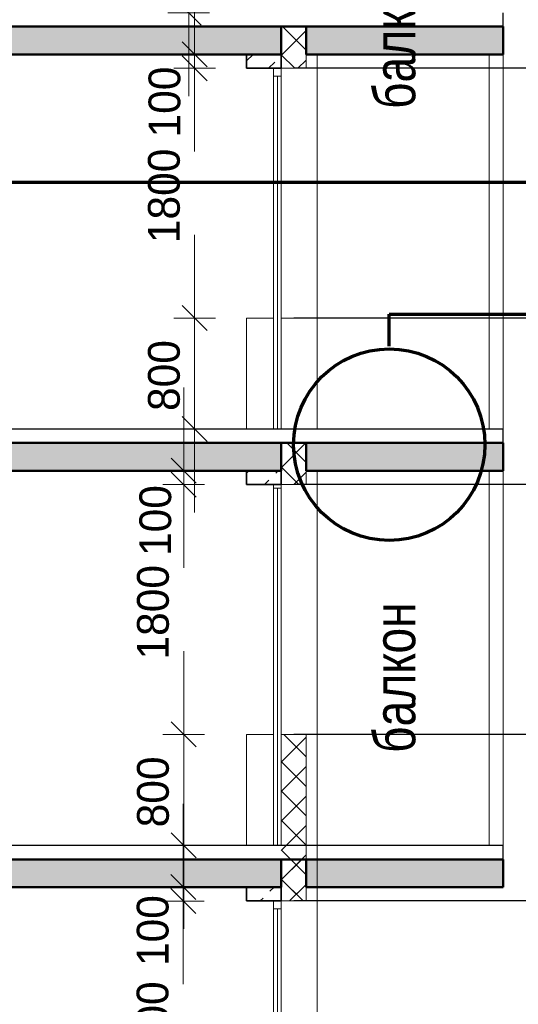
# Model space of a CAD drawing. Header units: millimetres. Extents: x 247266 to 730847, y -636031 to 10052.
# Tile 17 of 256: x 542177 to 545773, y -459636 to -452541. Entities that reach past the tile are written whole.
import ezdxf

# ---------------------------------------------------------------- set-up
doc = ezdxf.new("R2010")
doc.units = ezdxf.units.MM
for name, color, linetype, lineweight in [('Standard', 7, 'Continuous', 25), ('Навесной фасад', 7, 'Continuous', 25), ('Общий01', 7, 'Continuous', 13), ('Размерная линия_ общее', 7, 'Continuous', 25), ('Стена_ бетон не несущ.', 7, 'Continuous', 35), ('Текст_ общее', 7, 'Continuous', 25)]:
    doc.layers.add(name, color=color, linetype=linetype, lineweight=lineweight)
doc.styles.add('Century Gothic', font='GOTHIC.TTF')
doc.dimstyles.new('DIMSTYLE_3', dxfattribs={"dimtxt": 229, "dimasz": 300, "dimexe": 0, "dimexo": 0, "dimgap": 114.5, "dimtad": 2, "dimdec": 0, "dimrnd": 1, "dimzin": 12, "dimdsep": 46, "dimtxsty": 'Century Gothic', "dimblk1": 'ALL_ML_STRICH', "dimblk2": 'ALL_ML_STRICH', "dimsah": 1, "dimcen": 0, "dimclrd": 256, "dimclre": 256, "dimclrt": 256, "dimadec": 0, "dimazin": 0, "dimtfac": 1, "dimtdec": 0, "dimtix": 1, "dimtmove": 2, "dimatfit": 3, "dimfxl": 0, "dimtvp": 1.2, "dimtzin": 0, "dimlwd": 0, "dimlwe": 13, "dimarcsym": 0})
doc.dimstyles.new('DIMSTYLE_8', dxfattribs={"dimtxt": 229, "dimasz": 300, "dimexe": 0, "dimexo": 0, "dimgap": 114.5, "dimtad": 2, "dimdec": 0, "dimrnd": 1, "dimzin": 12, "dimdsep": 46, "dimtxsty": 'Century Gothic', "dimblk1": 'ALL_ML_STRICH', "dimblk2": 'ALL_ML_STRICH', "dimsah": 1, "dimcen": 0, "dimclrd": 256, "dimclre": 256, "dimclrt": 256, "dimadec": 0, "dimazin": 0, "dimtfac": 1, "dimtdec": 0, "dimtix": 1, "dimtmove": 2, "dimatfit": 3, "dimfxl": 0, "dimtzin": 0, "dimlwd": 0, "dimlwe": 13, "dimarcsym": 0})
pattern_1 = [(45, (615978.7, -278424.58), (-106.06602, 106.06602), []), (135, (615978.7, -278424.58), (-106.06602, -106.06602), [])]
pattern_2 = [(45, (615978.7, -278424.58), (-212.13203, 212.13203), []), (45, (615872.64, -278318.5), (-212.13203, 212.13203), [200, -70])]

# ---------------------------------------------------------------- blocks, each defined once
blk = doc.blocks.new('COMPLEX_ELEVATIONDIM_0')
at = {"layer": 'Размерная линия_ общее', "color": 7, "linetype": 'Continuous', "lineweight": 25, "transparency": 33554687}
for p, q in [((-66335.2, -174466.8), (-71824.6, -174466.8)), ((-66335.2, -176266.8), (-71824.6, -176266.8)), ((-66335.2, -177466.8), (-71824.6, -177466.8)), ((-66335.2, -179266.8), (-71824.6, -179266.8)), ((-66335.2, -180466.8), (-71824.6, -180466.8))]:
    blk.add_line(p, q, dxfattribs=at)
blk = doc.blocks.new('ALL_ML_STRICH')
at = {"color": 0, "linetype": 'ByBlock', "lineweight": -2}
for p, q in [((0, -0.5), (0, 0.5)), ((-0.3, -0.3), (0.3, 0.3)), ((-1, 0), (0.5, 0))]:
    blk.add_line(p, q, dxfattribs=at)
blk = doc.blocks.new('*D782')
at = {"layer": 'DEFPOINTS', "color": 0, "ltscale": 100, "transparency": 33554687}
for p in [(543356.7, -458891.4), (543356.7, -458891.4), (543356.7, -460691.4)]:
    blk.add_point(p, dxfattribs=at)
at = {"layer": 'Размерная линия_ общее', "color": 218, "linetype": 'Continuous', "lineweight": 13, "transparency": 33554687}
for p, q in [((543356.7, -458891.4), (543356.7, -458891.4)), ((543356.7, -460691.4), (543356.7, -460691.4))]:
    blk.add_line(p, q, dxfattribs=at)
at = {"layer": 'Размерная линия_ общее', "color": 218, "linetype": 'Continuous', "lineweight": 0, "transparency": 33554687}
for p, q in [((543356.7, -459191.4), (543356.7, -459369.5)), ((543356.7, -460391.4), (543356.7, -460252.8))]:
    blk.add_line(p, q, dxfattribs=at)
at = {"layer": 'Размерная линия_ общее', "color": 218, "lineweight": 0, "ltscale": 100, "xscale": 300, "yscale": 300, "zscale": 300}
for p, rotation in [((543356.7, -458891.4), 90), ((543356.7, -460691.4), 270)]:
    blk.add_blockref('ALL_ML_STRICH', p, dxfattribs=dict(at, rotation=rotation))
at = {"layer": 'Размерная линия_ общее', "color": 218, "lineweight": 13, "ltscale": 100, "transparency": 33554687, "insert": (543136.4, -459811.1), "char_height": 229, "width": 654.286, "attachment_point": 5, "rotation": 90, "style": 'Century Gothic'}
blk.add_mtext('1800', dxfattribs=at)
blk = doc.blocks.new('*D735')
at = {"layer": 'DEFPOINTS', "color": 0, "ltscale": 100, "transparency": 33554687}
for p in [(543356.7, -458791.4), (543356.7, -458791.4), (543356.7, -458891.4)]:
    blk.add_point(p, dxfattribs=at)
at = {"layer": 'Размерная линия_ общее', "color": 218, "linetype": 'Continuous', "lineweight": 0, "transparency": 33554687}
for p, q in [((543356.7, -458491.4), (543356.7, -458191.4)), ((543356.7, -458891.4), (543356.7, -458791.4)), ((543356.7, -459191.4), (543356.7, -459491.4))]:
    blk.add_line(p, q, dxfattribs=at)
at = {"layer": 'Размерная линия_ общее', "color": 218, "linetype": 'Continuous', "lineweight": 13, "transparency": 33554687}
for p, q in [((543356.7, -458791.4), (543356.7, -458791.4)), ((543356.7, -458891.4), (543356.7, -458891.4))]:
    blk.add_line(p, q, dxfattribs=at)
at = {"layer": 'Размерная линия_ общее', "color": 218, "lineweight": 0, "ltscale": 100, "xscale": 300, "yscale": 300, "zscale": 300}
for p, rotation in [((543356.7, -458791.4), 270), ((543356.7, -458891.4), 90)]:
    blk.add_blockref('ALL_ML_STRICH', p, dxfattribs=dict(at, rotation=rotation))
at = {"layer": 'Размерная линия_ общее', "color": 218, "lineweight": 13, "ltscale": 100, "transparency": 33554687, "insert": (543137.4, -459104.7), "char_height": 229, "width": 490.714, "attachment_point": 5, "rotation": 90, "style": 'Century Gothic'}
blk.add_mtext('100', dxfattribs=at)
blk = doc.blocks.new('*D736')
at = {"layer": 'DEFPOINTS', "color": 0, "ltscale": 100, "transparency": 33554687}
for p in [(543359.6, -457691.4), (543359.6, -457691.4), (543359.6, -458491.4)]:
    blk.add_point(p, dxfattribs=at)
at = {"layer": 'Размерная линия_ общее', "color": 218, "linetype": 'Continuous', "lineweight": 0, "transparency": 33554687}
for p, q in [((543359.6, -457391.4), (543359.6, -457091.4)), ((543359.6, -458491.4), (543359.6, -457691.4)), ((543359.6, -458791.4), (543359.6, -459091.4))]:
    blk.add_line(p, q, dxfattribs=at)
at = {"layer": 'Размерная линия_ общее', "color": 218, "linetype": 'Continuous', "lineweight": 13, "transparency": 33554687}
for p, q in [((543359.6, -457691.4), (543359.6, -457691.4)), ((543359.6, -458491.4), (543359.6, -458491.4))]:
    blk.add_line(p, q, dxfattribs=at)
at = {"layer": 'Размерная линия_ общее', "color": 218, "lineweight": 0, "ltscale": 100, "xscale": 300, "yscale": 300, "zscale": 300}
for p, rotation in [((543359.6, -457691.4), 270), ((543359.6, -458491.4), 90)]:
    blk.add_blockref('ALL_ML_STRICH', p, dxfattribs=dict(at, rotation=rotation))
at = {"layer": 'Размерная линия_ общее', "color": 218, "lineweight": 13, "ltscale": 100, "transparency": 33554687, "insert": (543139.4, -458105.3), "char_height": 229, "width": 490.714, "attachment_point": 5, "rotation": 90, "style": 'Century Gothic'}
blk.add_mtext('800', dxfattribs=at)
blk = doc.blocks.new('*D737')
at = {"layer": 'DEFPOINTS', "color": 0, "ltscale": 100, "transparency": 33554687}
for p in [(543359.6, -455891.4), (543359.6, -455891.4), (543359.6, -457691.4)]:
    blk.add_point(p, dxfattribs=at)
at = {"layer": 'Размерная линия_ общее', "color": 218, "linetype": 'Continuous', "lineweight": 13, "transparency": 33554687}
for p, q in [((543359.6, -455891.4), (543359.6, -455891.4)), ((543359.6, -457691.4), (543359.6, -457691.4))]:
    blk.add_line(p, q, dxfattribs=at)
at = {"layer": 'Размерная линия_ общее', "color": 218, "linetype": 'Continuous', "lineweight": 0, "transparency": 33554687}
for p, q in [((543359.6, -456191.4), (543359.6, -456369.5)), ((543359.6, -457391.4), (543359.6, -457252.8))]:
    blk.add_line(p, q, dxfattribs=at)
at = {"layer": 'Размерная линия_ общее', "color": 218, "lineweight": 0, "ltscale": 100, "xscale": 300, "yscale": 300, "zscale": 300}
for p, rotation in [((543359.6, -455891.4), 90), ((543359.6, -457691.4), 270)]:
    blk.add_blockref('ALL_ML_STRICH', p, dxfattribs=dict(at, rotation=rotation))
at = {"layer": 'Размерная линия_ общее', "color": 218, "lineweight": 13, "ltscale": 100, "transparency": 33554687, "insert": (543139.4, -456811.1), "char_height": 229, "width": 654.286, "attachment_point": 5, "rotation": 90, "style": 'Century Gothic'}
blk.add_mtext('1800', dxfattribs=at)
blk = doc.blocks.new('*D738')
at = {"layer": 'DEFPOINTS', "color": 0, "ltscale": 100, "transparency": 33554687}
for p in [(543359.6, -455791.4), (543359.6, -455791.4), (543359.6, -455891.4)]:
    blk.add_point(p, dxfattribs=at)
at = {"layer": 'Размерная линия_ общее', "color": 218, "linetype": 'Continuous', "lineweight": 0, "transparency": 33554687}
for p, q in [((543359.6, -455491.4), (543359.6, -455191.4)), ((543359.6, -455891.4), (543359.6, -455791.4)), ((543359.6, -456191.4), (543359.6, -456491.4))]:
    blk.add_line(p, q, dxfattribs=at)
at = {"layer": 'Размерная линия_ общее', "color": 218, "linetype": 'Continuous', "lineweight": 13, "transparency": 33554687}
for p, q in [((543359.6, -455791.4), (543359.6, -455791.4)), ((543359.6, -455891.4), (543359.6, -455891.4))]:
    blk.add_line(p, q, dxfattribs=at)
at = {"layer": 'Размерная линия_ общее', "color": 218, "lineweight": 0, "ltscale": 100, "xscale": 300, "yscale": 300, "zscale": 300}
for p, rotation in [((543359.6, -455791.4), 270), ((543359.6, -455891.4), 90)]:
    blk.add_blockref('ALL_ML_STRICH', p, dxfattribs=dict(at, rotation=rotation))
at = {"layer": 'Размерная линия_ общее', "color": 218, "lineweight": 13, "ltscale": 100, "transparency": 33554687, "insert": (543156.4, -456150.3), "char_height": 229, "width": 490.714, "attachment_point": 5, "rotation": 90, "style": 'Century Gothic'}
blk.add_mtext('100', dxfattribs=at)
blk = doc.blocks.new('*D739')
at = {"layer": 'DEFPOINTS', "color": 0, "ltscale": 100, "transparency": 33554687}
for p in [(543438.7, -454691.4), (543438.7, -454691.4), (543438.7, -455491.4)]:
    blk.add_point(p, dxfattribs=at)
at = {"layer": 'Размерная линия_ общее', "color": 218, "linetype": 'Continuous', "lineweight": 0, "transparency": 33554687}
for p, q in [((543438.7, -454391.4), (543438.7, -454091.4)), ((543438.7, -455491.4), (543438.7, -454691.4)), ((543438.7, -455791.4), (543438.7, -456091.4))]:
    blk.add_line(p, q, dxfattribs=at)
at = {"layer": 'Размерная линия_ общее', "color": 218, "linetype": 'Continuous', "lineweight": 13, "transparency": 33554687}
for p, q in [((543438.7, -454691.4), (543438.7, -454691.4)), ((543438.7, -455491.4), (543438.7, -455491.4))]:
    blk.add_line(p, q, dxfattribs=at)
at = {"layer": 'Размерная линия_ общее', "color": 218, "lineweight": 0, "ltscale": 100, "xscale": 300, "yscale": 300, "zscale": 300}
for p, rotation in [((543438.7, -454691.4), 270), ((543438.7, -455491.4), 90)]:
    blk.add_blockref('ALL_ML_STRICH', p, dxfattribs=dict(at, rotation=rotation))
at = {"layer": 'Размерная линия_ общее', "color": 218, "lineweight": 13, "ltscale": 100, "transparency": 33554687, "insert": (543218.4, -455105.3), "char_height": 229, "width": 490.714, "attachment_point": 5, "rotation": 90, "style": 'Century Gothic'}
blk.add_mtext('800', dxfattribs=at)
blk = doc.blocks.new('*D740')
at = {"layer": 'DEFPOINTS', "color": 0, "ltscale": 100, "transparency": 33554687}
for p in [(543438.7, -452891.4), (543438.7, -452891.4), (543438.7, -454691.4)]:
    blk.add_point(p, dxfattribs=at)
at = {"layer": 'Размерная линия_ общее', "color": 218, "linetype": 'Continuous', "lineweight": 13, "transparency": 33554687}
for p, q in [((543438.7, -452891.4), (543438.7, -452891.4)), ((543438.7, -454691.4), (543438.7, -454691.4))]:
    blk.add_line(p, q, dxfattribs=at)
at = {"layer": 'Размерная линия_ общее', "color": 218, "linetype": 'Continuous', "lineweight": 0, "transparency": 33554687}
for p, q in [((543438.7, -453191.4), (543438.7, -453369.5)), ((543438.7, -454391.4), (543438.7, -454252.8))]:
    blk.add_line(p, q, dxfattribs=at)
at = {"layer": 'Размерная линия_ общее', "color": 218, "lineweight": 0, "ltscale": 100, "xscale": 300, "yscale": 300, "zscale": 300}
for p, rotation in [((543438.7, -452891.4), 90), ((543438.7, -454691.4), 270)]:
    blk.add_blockref('ALL_ML_STRICH', p, dxfattribs=dict(at, rotation=rotation))
at = {"layer": 'Размерная линия_ общее', "color": 218, "lineweight": 13, "ltscale": 100, "transparency": 33554687, "insert": (543218.4, -453811.1), "char_height": 229, "width": 654.286, "attachment_point": 5, "rotation": 90, "style": 'Century Gothic'}
blk.add_mtext('1800', dxfattribs=at)
blk = doc.blocks.new('*D741')
at = {"layer": 'DEFPOINTS', "color": 0, "ltscale": 100, "transparency": 33554687}
for p in [(543438.7, -452791.4), (543438.7, -452791.4), (543438.7, -452891.4)]:
    blk.add_point(p, dxfattribs=at)
at = {"layer": 'Размерная линия_ общее', "color": 218, "linetype": 'Continuous', "lineweight": 0, "transparency": 33554687}
for p, q in [((543438.7, -452491.4), (543438.7, -452191.4)), ((543438.7, -452891.4), (543438.7, -452791.4)), ((543438.7, -453191.4), (543438.7, -453491.4))]:
    blk.add_line(p, q, dxfattribs=at)
at = {"layer": 'Размерная линия_ общее', "color": 218, "linetype": 'Continuous', "lineweight": 13, "transparency": 33554687}
for p, q in [((543438.7, -452791.4), (543438.7, -452791.4)), ((543438.7, -452891.4), (543438.7, -452891.4))]:
    blk.add_line(p, q, dxfattribs=at)
at = {"layer": 'Размерная линия_ общее', "color": 218, "lineweight": 0, "ltscale": 100, "xscale": 300, "yscale": 300, "zscale": 300}
for p, rotation in [((543438.7, -452791.4), 270), ((543438.7, -452891.4), 90)]:
    blk.add_blockref('ALL_ML_STRICH', p, dxfattribs=dict(at, rotation=rotation))
at = {"layer": 'Размерная линия_ общее', "color": 218, "lineweight": 13, "ltscale": 100, "transparency": 33554687, "insert": (543222.3, -453134.8), "char_height": 229, "width": 490.714, "attachment_point": 5, "rotation": 90, "style": 'Century Gothic'}
blk.add_mtext('100', dxfattribs=at)
blk = doc.blocks.new('*D742')
at = {"layer": 'DEFPOINTS', "color": 0, "ltscale": 100, "transparency": 33554687}
for p in [(543396, -451691.4), (543396, -451691.4), (543396, -452491.4)]:
    blk.add_point(p, dxfattribs=at)
at = {"layer": 'Размерная линия_ общее', "color": 218, "linetype": 'Continuous', "lineweight": 0, "transparency": 33554687}
for p, q in [((543396, -451391.4), (543396, -451091.4)), ((543396, -452491.4), (543396, -451691.4)), ((543396, -452791.4), (543396, -453091.4))]:
    blk.add_line(p, q, dxfattribs=at)
at = {"layer": 'Размерная линия_ общее', "color": 218, "linetype": 'Continuous', "lineweight": 13, "transparency": 33554687}
for p, q in [((543396, -451691.4), (543396, -451691.4)), ((543396, -452491.4), (543396, -452491.4))]:
    blk.add_line(p, q, dxfattribs=at)
at = {"layer": 'Размерная линия_ общее', "color": 218, "lineweight": 0, "ltscale": 100, "xscale": 300, "yscale": 300, "zscale": 300}
for p, rotation in [((543396, -451691.4), 270), ((543396, -452491.4), 90)]:
    blk.add_blockref('ALL_ML_STRICH', p, dxfattribs=dict(at, rotation=rotation))
at = {"layer": 'Размерная линия_ общее', "color": 218, "lineweight": 13, "ltscale": 100, "transparency": 33554687, "insert": (543175.7, -452105.3), "char_height": 229, "width": 490.714, "attachment_point": 5, "rotation": 90, "style": 'Century Gothic'}
blk.add_mtext('800', dxfattribs=at)

msp = doc.modelspace()

# ---------------------------------------------------------------- hatches: boundary and pattern name
at = {"layer": 'Навесной фасад', "linetype": 'Continuous', "lineweight": 18, "transparency": 33554687}
h = msp.add_hatch(dxfattribs=at)
h.set_pattern_fill('__________6', color=256, scale=100, style=0, pattern_type=2)
h.set_pattern_definition(pattern_1)
h.paths.add_polyline_path([(544063.16, -452591.38), (544063.16, -452891.38), (544243.16, -452891.38), (544243.16, -452591.38)], flags=0)
h = msp.add_hatch(dxfattribs=at)
h.set_pattern_fill('__________6', color=256, scale=100, style=0, pattern_type=2)
h.set_pattern_definition(pattern_1)
h.paths.add_polyline_path([(544063.16, -455591.38), (544063.16, -455891.38), (544243.16, -455891.38), (544243.16, -455591.38)], flags=0)
h = msp.add_hatch(dxfattribs=at)
h.set_pattern_fill('__________6', color=256, scale=100, style=0, pattern_type=2)
h.set_pattern_definition(pattern_1)
h.paths.add_polyline_path([(544243.16, -458891.38), (544243.16, -457691.38), (544063.16, -457691.38), (544063.16, -458591.38), (544063.16, -458591.38), (544063.16, -458791.38), (544063.16, -458791.38), (544063.16, -458891.38)], flags=0)
h = msp.add_hatch(dxfattribs=at)
h.set_pattern_fill('__________6', color=256, scale=100, style=0, pattern_type=2)
h.set_pattern_definition(pattern_1)
h.paths.add_polyline_path([(544243.16, -458891.38), (544243.16, -458591.38), (544063.16, -458591.38), (544063.16, -458791.38), (544063.16, -458791.38), (544063.16, -458891.38)], flags=0)
h = msp.add_hatch(dxfattribs=at)
h.set_pattern_fill('__________6', color=256, scale=100, style=0, pattern_type=2)
h.set_pattern_definition(pattern_1)
h.paths.add_polyline_path([(544243.16, -458791.38), (544063.16, -458791.38), (544063.16, -458891.38), (544243.16, -458891.38)], flags=0)
at = {"layer": 'Общий01', "linetype": 'Continuous', "lineweight": 50, "transparency": 33554687}
for points in [[(538913.16, -452791.38), (544063.16, -452791.38), (544063.16, -452591.38), (538913.16, -452591.38)], [(544243.16, -452791.38), (545663.16, -452791.38), (545663.16, -452591.38), (544243.16, -452591.38)], [(538913.16, -455791.38), (544063.16, -455791.38), (544063.16, -455591.38), (538913.16, -455591.38)], [(544243.16, -455791.38), (545663.16, -455791.38), (545663.16, -455591.38), (544243.16, -455591.38)], [(544063.16, -458591.38), (538913.16, -458591.38), (538913.16, -458791.38), (544063.16, -458791.38)], [(544063.16, -458591.38), (538913.16, -458591.38), (538913.16, -458791.38), (544063.16, -458791.38)], [(544243.16, -458791.38), (545663.16, -458791.38), (545663.16, -458591.38), (544243.16, -458591.38)]]:
    msp.add_hatch(color=256, dxfattribs=at).paths.add_polyline_path(points)
at = {"layer": 'Стена_ бетон не несущ.', "linetype": 'Continuous', "lineweight": 18, "transparency": 33554687}
h = msp.add_hatch(dxfattribs=at)
h.set_pattern_fill('__________7', color=256, scale=100, style=0, pattern_type=2)
h.set_pattern_definition(pattern_2)
h.paths.add_polyline_path([(544063.16, -452791.38), (543813.16, -452791.38), (543813.16, -452891.38), (544063.16, -452891.38)], flags=0)
h = msp.add_hatch(dxfattribs=at)
h.set_pattern_fill('__________7', color=256, scale=100, style=0, pattern_type=2)
h.set_pattern_definition(pattern_2)
h.paths.add_polyline_path([(544063.16, -455791.38), (543813.16, -455791.38), (543813.16, -455891.38), (544063.16, -455891.38)], flags=0)
h = msp.add_hatch(dxfattribs=at)
h.set_pattern_fill('__________7', color=256, scale=100, style=0, pattern_type=2)
h.set_pattern_definition(pattern_2)
h.paths.add_polyline_path([(544063.16, -458791.38), (543813.16, -458791.38), (543813.16, -458891.38), (544063.16, -458891.38)], flags=0)

# ---------------------------------------------------------------- linework, layer by layer
at = {"layer": 'Standard', "linetype": 'Continuous', "lineweight": 13, "transparency": 33554687}
for p, q in [((544007.16, -452891.38), (544007.16, -452947.38)), ((544063.16, -452947.38), (544063.16, -452891.38)), ((544323.16, -452891.38), (544323.16, -454691.38)), ((544007.16, -452947.38), (544063.16, -452947.38)), ((544007.16, -452947.38), (544007.16, -455491.38)), ((544035.16, -455490.38), (544035.16, -452947.38)), ((544063.16, -455491.38), (544063.16, -452947.38)), ((544007.16, -454691.38), (543813.16, -454691.38)), ((543813.16, -454691.38), (543813.16, -455491.38)), ((544243.16, -454691.38), (544063.16, -454691.38)), ((544303.16, -454691.38), (544243.16, -454691.38)), ((544303.16, -454691.38), (544323.16, -454691.38)), ((544323.16, -454691.38), (544323.16, -455491.38)), ((544007.16, -455891.38), (544007.16, -455917.38)), ((544007.16, -455917.38), (544063.16, -455917.38)), ((544007.16, -455917.38), (544007.16, -458491.38)), ((544035.16, -458490.38), (544035.16, -455917.38)), ((544063.16, -455917.38), (544063.16, -455891.38)), ((544063.16, -458491.38), (544063.16, -455917.38)), ((544323.16, -455891.38), (544323.16, -457691.38)), ((544007.16, -457691.38), (543813.16, -457691.38)), ((543813.16, -457691.38), (543813.16, -458491.38)), ((544243.16, -457691.38), (544063.16, -457691.38)), ((544243.16, -457691.38), (544243.16, -458891.38)), ((544303.16, -457691.38), (544243.16, -457691.38)), ((544303.16, -457691.38), (544323.16, -457691.38)), ((544323.16, -457691.38), (544323.16, -458891.38)), ((544323.16, -457691.38), (544323.16, -458491.38)), ((544007.16, -458891.38), (544007.16, -458947.38)), ((544063.16, -458947.38), (544063.16, -458891.38)), ((544323.16, -458891.38), (544323.16, -460691.38)), ((544007.16, -458947.38), (544063.16, -458947.38)), ((544007.16, -458947.38), (544007.16, -460691.38)), ((544035.16, -460635.38), (544035.16, -458947.38)), ((544063.16, -460691.38), (544063.16, -458947.38))]:
    msp.add_line(p, q, dxfattribs=at)
at = {"layer": 'Standard', "linetype": 'Continuous', "lineweight": 25, "transparency": 33554687}
for p, q in [((545663.16, -455491.38), (538993.16, -455491.38)), ((545663.16, -458491.38), (538993.16, -458491.38))]:
    msp.add_line(p, q, dxfattribs=at)
at = {"layer": 'Навесной фасад', "linetype": 'Continuous', "lineweight": 13, "transparency": 33554687}
for p, q in [((544063.16, -452791.38), (544063.16, -452891.38)), ((544243.16, -452891.38), (544243.16, -452791.38)), ((544323.16, -452891.38), (544323.16, -452791.38)), ((544063.16, -452891.38), (544243.16, -452891.38)), ((544243.16, -452891.38), (544303.16, -452891.38)), ((544303.16, -452891.38), (544323.16, -452891.38)), ((544063.16, -455791.38), (544063.16, -455891.38)), ((544243.16, -455891.38), (544243.16, -455791.38)), ((544323.16, -455891.38), (544323.16, -455791.38)), ((544063.16, -455891.38), (544243.16, -455891.38)), ((544243.16, -455891.38), (544303.16, -455891.38)), ((544303.16, -455891.38), (544323.16, -455891.38)), ((544063.16, -458791.38), (544063.16, -458891.38)), ((544243.16, -458891.38), (544243.16, -458791.38)), ((544323.16, -458891.38), (544323.16, -458791.38)), ((544063.16, -458891.38), (544243.16, -458891.38)), ((544243.16, -458891.38), (544303.16, -458891.38)), ((544303.16, -458891.38), (544323.16, -458891.38))]:
    msp.add_line(p, q, dxfattribs=at)
at = {"layer": 'Общий01', "linetype": 'Continuous', "lineweight": 25, "transparency": 33554687}
for p, q in [((545663.16, -452791.38), (545663.16, -452491.38)), ((545663.16, -455791.38), (545663.16, -455491.38)), ((545663.16, -458791.38), (545663.16, -458491.38))]:
    msp.add_line(p, q, dxfattribs=at)
at = {"layer": 'Общий01', "linetype": 'Continuous', "lineweight": 50, "transparency": 33554687}
for p, q in [((544063.16, -452591.38), (538913.16, -452591.38)), ((544063.16, -452591.38), (544243.16, -452591.38)), ((544063.16, -452791.38), (544063.16, -452591.38)), ((545663.16, -452591.38), (544243.16, -452591.38)), ((544243.16, -452791.38), (544243.16, -452591.38)), ((545663.16, -452791.38), (545663.16, -452591.38)), ((545663.16, -452791.38), (545663.16, -452591.38)), ((545663.16, -452791.38), (545663.16, -452591.38)), ((544063.16, -452791.38), (538998.16, -452791.38)), ((543813.16, -452791.38), (543808.16, -452791.38)), ((543813.16, -452791.38), (543808.16, -452791.38)), ((544063.16, -452791.38), (543813.16, -452791.38)), ((544063.16, -452791.38), (543813.16, -452791.38)), ((545663.16, -452791.38), (544243.16, -452791.38)), ((545663.16, -452791.38), (544323.16, -452791.38)), ((544063.16, -455591.38), (538913.16, -455591.38)), ((544063.16, -455591.38), (544243.16, -455591.38)), ((544063.16, -455791.38), (544063.16, -455591.38)), ((545663.16, -455591.38), (544243.16, -455591.38)), ((544243.16, -455791.38), (544243.16, -455591.38)), ((545663.16, -455791.38), (545663.16, -455591.38)), ((545663.16, -455791.38), (545663.16, -455591.38)), ((545663.16, -455791.38), (545663.16, -455591.38)), ((544063.16, -455791.38), (538998.16, -455791.38)), ((543813.16, -455791.38), (543808.16, -455791.38)), ((543813.16, -455791.38), (543808.16, -455791.38)), ((544063.16, -455791.38), (543813.16, -455791.38)), ((544063.16, -455791.38), (543813.16, -455791.38)), ((545663.16, -455791.38), (544243.16, -455791.38)), ((545663.16, -455791.38), (544323.16, -455791.38)), ((544063.16, -458591.38), (538913.16, -458591.38)), ((544063.16, -458591.38), (538913.16, -458591.38)), ((544063.16, -458591.38), (544243.16, -458591.38)), ((544063.16, -458791.38), (544063.16, -458591.38)), ((544063.16, -458791.38), (544063.16, -458591.38)), ((544063.16, -458791.38), (544063.16, -458591.38)), ((545663.16, -458591.38), (544243.16, -458591.38)), ((544243.16, -458791.38), (544243.16, -458591.38)), ((545663.16, -458791.38), (545663.16, -458591.38)), ((545663.16, -458791.38), (545663.16, -458591.38)), ((545663.16, -458791.38), (545663.16, -458591.38)), ((544063.16, -458791.38), (538998.16, -458791.38)), ((544063.16, -458791.38), (538998.16, -458791.38)), ((543813.16, -458791.38), (543808.16, -458791.38)), ((543813.16, -458791.38), (543808.16, -458791.38)), ((544063.16, -458791.38), (543813.16, -458791.38)), ((544063.16, -458791.38), (543813.16, -458791.38)), ((545663.16, -458791.38), (544243.16, -458791.38)), ((545663.16, -458791.38), (544323.16, -458791.38))]:
    msp.add_line(p, q, dxfattribs=at)
at = {"layer": 'Общий01', "linetype": 'Continuous', "lineweight": 70, "transparency": 33554687}
for p, q in [((528078.32, -453712.64), (548144.47, -453712.64)), ((544841.82, -454893.52), (544841.82, -454663.52)), ((544841.82, -454663.52), (548144.47, -454663.52))]:
    msp.add_line(p, q, dxfattribs=at)
msp.add_circle((544841.82, -455603.54), 690.03, dxfattribs=at)
at = {"layer": 'Стена_ бетон не несущ.', "linetype": 'Continuous', "lineweight": 35, "transparency": 33554687}
for p, q in [((543813.16, -452791.38), (543813.16, -452891.38)), ((544063.16, -452891.38), (544063.16, -452791.38)), ((543813.16, -452891.38), (544007.16, -452891.38)), ((544007.16, -452891.38), (544063.16, -452891.38)), ((543813.16, -455791.38), (543813.16, -455891.38)), ((544063.16, -455891.38), (544063.16, -455791.38)), ((543813.16, -455891.38), (544007.16, -455891.38)), ((544007.16, -455891.38), (544063.16, -455891.38)), ((543813.16, -458791.38), (543813.16, -458891.38)), ((544063.16, -458891.38), (544063.16, -458791.38)), ((543813.16, -458891.38), (544007.16, -458891.38)), ((544007.16, -458891.38), (544063.16, -458891.38))]:
    msp.add_line(p, q, dxfattribs=at)
at = {"layer": 'Стена_ бетон не несущ.', "linetype": 'Continuous', "lineweight": 13, "transparency": 33554687}
for p, q in [((545563.16, -455491.38), (545563.16, -452791.38)), ((545663.16, -455491.38), (545663.16, -452791.38)), ((545563.16, -458491.38), (545563.16, -455791.38)), ((545663.16, -458491.38), (545663.16, -455791.38))]:
    msp.add_line(p, q, dxfattribs=at)

# ---------------------------------------------------------------- block references
at = {"layer": 'Размерная линия_ общее', "linetype": 'Continuous', "lineweight": 25, "transparency": 33554687}
msp.add_blockref('COMPLEX_ELEVATIONDIM_0', (615978.7, -278424.58), dxfattribs=at)

# ---------------------------------------------------------------- texts
at = {"layer": 'Текст_ общее', "linetype": 'Continuous', "lineweight": 25, "transparency": 33554687, "char_height": 300, "width": 1400, "attachment_point": 7, "rotation": 90, "style": 'Century Gothic'}
for insert in [(545033.78, -453184.54), (545033.78, -457824.54)]:
    msp.add_mtext('\\W0.83;балкон', dxfattribs=dict(at, insert=insert))

# ---------------------------------------------------------------- dimensions: what is measured, and where the dimension line sits
at = {"layer": 'Размерная линия_ общее', "linetype": 'Continuous', "lineweight": 13, "transparency": 33554687}
for base, p1, p2, dimstyle, picture, middle in [((543396, -451691.38), (543396, -452491.38), (543396, -451691.38), 'DIMSTYLE_8', '*D742', (543175.74, -452105.27)), ((543438.65, -452791.38), (543438.65, -452891.38), (543438.65, -452791.38), 'DIMSTYLE_3', '*D741', (543222.35, -453134.78)), ((543438.65, -452891.38), (543438.65, -454691.38), (543438.65, -452891.38), 'DIMSTYLE_8', '*D740', (543218.39, -453811.13)), ((543438.65, -454691.38), (543438.65, -455491.38), (543438.65, -454691.38), 'DIMSTYLE_8', '*D739', (543218.39, -455105.27)), ((543359.64, -455791.38), (543359.64, -455891.38), (543359.64, -455791.38), 'DIMSTYLE_3', '*D738', (543156.43, -456150.34)), ((543359.64, -455891.38), (543359.64, -457691.38), (543359.64, -455891.38), 'DIMSTYLE_8', '*D737', (543139.38, -456811.13)), ((543359.64, -457691.38), (543359.64, -458491.38), (543359.64, -457691.38), 'DIMSTYLE_8', '*D736', (543139.38, -458105.27)), ((543356.68, -458791.38), (543356.68, -458891.38), (543356.68, -458791.38), 'DIMSTYLE_3', '*D735', (543137.36, -459104.75)), ((543356.68, -458891.38), (543356.68, -460691.38), (543356.68, -458891.38), 'DIMSTYLE_8', '*D782', (543136.42, -459811.13))]:
    dim = msp.add_linear_dim(base=base, p1=p1, p2=p2, angle=90, dimstyle=dimstyle, override={"dimpost": '<>', "dimclrd": 218, "dimclre": 218, "dimclrt": 218, "dimlwd": 0, "dimlwe": 13}, dxfattribs=at)
    dim.commit()
    dim.dimension.update_dxf_attribs({"geometry": picture, "text_midpoint": middle, "dimtype": 160})

doc.saveas('drawing.dxf')
